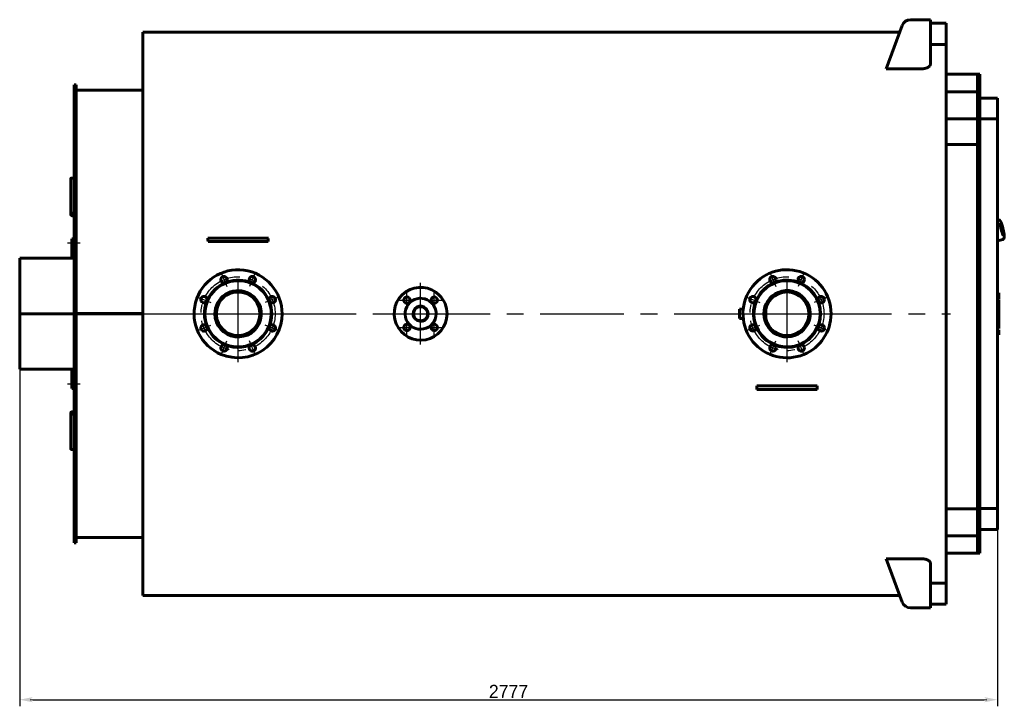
# Model space of a CAD drawing. Header units: millimetres. Extents: x 0 to 4528, y -168 to 841.
# Tile 6 of 6: x 4155 to 4528, y -149 to 111. Entities that reach past the tile are written whole.
import ezdxf

# ---------------------------------------------------------------- set-up
doc = ezdxf.new("R2010")
doc.units = ezdxf.units.MM
for name, pattern in [('CENTER_per1_scale0.228346', [11.6, 7.25, -1.45, 1.45, -1.45]), ('CENTER_per1_scale0.354331', [18, 11.25, -2.25, 2.25, -2.25]), ('CENTER_per2d_scale0.997375', [50.666667, 31.666667, -6.333333, 6.333333, -6.333333]), ('CENTER_per3_scale0.984252', [50, 31.25, -6.25, 6.25, -6.25]), ('CENTER_per5_scale0.984252', [50, 31.25, -6.25, 6.25, -6.25]), ('CENTER_perd_scale0.499496', [25.374402, 15.859001, -3.1718, 3.1718, -3.1718])]:
    doc.linetypes.add(name, pattern=pattern)
doc.styles.add('TextStyle_1', font='T-FLEX Type A.TTF', dxfattribs={"height": 5})
doc.dimstyles.new('DIM_ST_2', dxfattribs={"dimtxt": 5, "dimasz": 5, "dimexe": 2.5, "dimexo": 0, "dimtad": 1, "dimlfac": 7.5, "dimrnd": 0.01, "dimdsep": 46, "dimtxsty": 'TextStyle_1', "dimblk": 'Arrow_3_C7_Status', "dimcen": 0.09, "dimclrd": 7, "dimclre": 7, "dimclrt": 7, "dimazin": 0, "dimtfac": 1, "dimtdec": 0, "dimtmove": 0, "dimatfit": 0, "dimldrblk": 'NONE', "dimfxl": 1, "dimtvp": 1, "dimtolj": 1, "dimarcsym": 0})

# ---------------------------------------------------------------- blocks, each defined once
blk = doc.blocks.new('Arrow_3_C7_Status')
at = {"color": 7, "linetype": 'Continuous', "lineweight": 0}
blk.add_line((-1, 0), (-0.8, 0), dxfattribs=at)
at = {"color": 7}
blk.add_solid([(-1, -0.2), (0, 0), (-0.8, 0), (-1, 0.2)], dxfattribs=at)
blk = doc.blocks.new('*D14')
at = {"color": 7, "lineweight": -2}
for p, q in [((-186.32, 0), (-186.32, -148.61)), ((183.68, -73.78), (183.68, -148.61)), ((-181.32, -146.11), (178.68, -146.11))]:
    blk.add_line(p, q, dxfattribs=at)
at = {"layer": 'Defpoints', "color": 0}
for p in [(-186.32, 0), (183.68, -73.78), (183.68, -146.11)]:
    blk.add_point(p, dxfattribs=at)
at = {"color": 7, "lineweight": -2, "xscale": 5, "yscale": 5, "zscale": 5}
for p, rotation in [((-186.32, -146.11), 180), ((183.68, -146.11), 360)]:
    blk.add_blockref('Arrow_3_C7_Status', p, dxfattribs=dict(at, rotation=rotation))
at = {"color": 7, "insert": (-1.32, -142.98), "char_height": 5, "attachment_point": 5, "style": 'TextStyle_1'}
blk.add_mtext('\\A1;2777{\\H0.5x;\\S^ ;}', dxfattribs=at)
blk = doc.blocks.new('_None')
blk = doc.blocks.new('Проекция_4')
at = {"color": 7, "linetype": 'Continuous', "lineweight": 60}
for p, q in [((141.6111, 92.7577), (147.6787, 109.1567)), ((155.1507, 111.3333), (150.8049, 111.3333)), ((158.3507, 111.3333), (155.1507, 111.3333)), ((158.3507, 111.3333), (158.3507, 94.5031)), ((158.3507, 110), (164.3507, 110)), ((164.3507, 102), (164.3507, 110)), ((146.7574, 106.6667), (-139.6493, 106.6667)), ((-139.6493, 106.6667), (-139.6493, -106.6667)), ((158.3507, 102), (164.3507, 102)), ((164.3507, 102), (164.3507, -102)), ((155.1507, 92.7577), (141.6111, 92.7577)), ((176.2174, 90.6667), (164.3507, 90.6667)), ((176.2174, 84.0502), (176.2174, 90.6667)), ((176.2174, 84.0502), (176.2174, 90.6667)), ((177.0174, 90.6667), (176.2174, 90.6667)), ((177.0174, 84.0502), (177.0174, 90.6667)), ((-165.6493, 59.9605), (-165.6493, 86.6667)), ((-164.9826, 86.6667), (-165.6493, 86.6667)), ((-164.9826, 59.9605), (-164.9826, 86.6667)), ((-139.6493, 84.6667), (-164.9826, 84.6667)), ((164.3507, 84.0502), (176.2174, 84.0502)), ((176.2174, 73.8015), (176.2174, 84.0502)), ((176.2174, 73.8015), (176.2174, 84.0502)), ((177.0174, 84.0502), (176.2174, 84.0502)), ((177.0174, 73.8015), (177.0174, 84.0502)), ((177.0174, 73.8015), (177.0174, 81.6667)), ((177.0174, 81.6667), (183.6841, 81.6667)), ((183.6841, 81.6667), (183.6841, 73.7782)), ((176.2174, 73.8015), (164.3507, 73.8015)), ((176.2174, 64.111), (176.2174, 73.8015)), ((176.2174, 73.8015), (176.2174, -73.8015)), ((177.0174, 73.8015), (176.2174, 73.8015)), ((177.0174, 73.8015), (177.0174, -73.8015)), ((183.6841, 73.7782), (177.0174, 73.7782)), ((183.6841, 73.7782), (183.6841, -73.7782)), ((164.3507, 64.111), (176.2174, 64.111)), ((164.3507, 64.111), (176.2174, 64.111)), ((176.2174, -73.8015), (176.2174, 64.111)), ((-165.6493, 59.9605), (-165.6493, 57.9062)), ((-164.9826, 59.9605), (-164.9826, 57.9062)), ((-165.6493, 51.2395), (-165.6493, 57.9062)), ((-165.6493, 57.9062), (-164.9826, 57.9062)), ((-164.9826, 51.2395), (-164.9826, 57.9062)), ((-166.9826, 51.2105), (-166.9826, 38.5068)), ((-165.6493, 51.3949), (-166.3159, 51.3949)), ((-165.6493, 35.0282), (-165.6493, 51.2395)), ((-164.9826, 35.0282), (-164.9826, 51.2395)), ((-166.9826, 37.5441), (-166.9826, 38.5068)), ((-166.3159, 38.0366), (-165.6493, 38.0366)), ((-166.3159, 37.0857), (-165.6493, 37.0857)), ((-165.6493, 32.5262), (-165.6493, 35.0282)), ((-164.9826, 35.0282), (-164.9826, 32.5262)), ((184.0478, 35.623), (183.6841, 35.5386)), ((184.0899, 35.4891), (184.0372, 35.5453)), ((184.2389, 35.4906), (184.1343, 35.6047)), ((184.1995, 35.4826), (184.2185, 35.4898)), ((184.2763, 35.4692), (184.2575, 35.4621)), ((184.28, 35.4694), (184.2763, 35.4692)), ((-165.6493, -32.5262), (-165.6493, 32.5262)), ((-164.9826, -32.5262), (-164.9826, 32.5262)), ((-166.5826, 27), (-166.5826, 28.3333)), ((-166.5826, 28.3333), (-165.9159, 28.3333)), ((-166.5826, 27), (-166.5826, 21)), ((-165.9159, 28.3333), (-165.9159, 27)), ((-165.6493, 27.3333), (-165.9159, 27.3333)), ((-165.9159, 21), (-165.9159, 27)), ((-112.8046, 28.6667), (-115.0872, 28.6667)), ((-112.8046, 27.3333), (-115.0153, 27.3333)), ((-94.4939, 28.6667), (-112.8046, 28.6667)), ((-94.4939, 27.3333), (-112.8046, 27.3333)), ((-92.2113, 28.6667), (-94.4939, 28.6667)), ((-92.2832, 27.3333), (-94.4939, 27.3333)), ((183.6841, 27.5998), (185.7958, 28.0899)), ((185.7711, 28.2294), (185.7484, 28.1558)), ((185.9062, 28.2911), (185.8623, 28.1425)), ((185.8625, 28.1442), (185.9056, 28.2901)), ((185.8872, 28.2839), (185.9062, 28.2911)), ((185.9098, 28.327), (185.9301, 28.3278)), ((-165.9159, 26), (-165.6493, 26)), ((-165.6493, 21), (-186.3159, 21)), ((-186.3159, 21), (-186.3159, 0.0018)), ((184.2441, 7.9674), (183.6841, 7.9674)), ((184.2441, 6.2871), (184.2441, 7.9674)), ((184.2441, 5.4729), (183.6841, 5.4729)), ((184.2441, 5.4714), (183.6841, 5.4714)), ((184.2441, 5.4437), (183.6841, 5.4437)), ((184.2441, 5.1306), (183.6841, 5.1306)), ((184.2441, 3.868), (183.6841, 3.868)), ((184.2441, 5.4729), (184.2441, 6.2871)), ((184.2441, 5.4714), (184.2441, 5.4716)), ((184.2441, 5.4437), (184.2441, 5.4714)), ((184.2441, 3.868), (184.2441, 5.1306)), ((184.2441, 3.6074), (184.2441, 3.868)), ((-186.3159, 0.0018), (-186.3159, 0.0018)), ((-186.3159, 0.0018), (-165.6493, 0.0018)), ((-186.3159, 0.0018), (-165.6493, 0.0018)), ((-186.3159, -0.0018), (-186.3159, 0.0018)), ((-139.6493, 0.0739), (-164.9826, 0.0739)), ((-139.6493, 0.0733), (-164.9826, 0.0733)), ((86.1041, 1.7933), (86.1041, -1.7933)), ((87.5142, 1.7933), (86.1041, 1.7933)), ((96.1041, 1.7933), (96.0347, 1.7933)), ((96.1041, 1.7933), (96.1041, -1.7933)), ((184.2441, 3.6074), (183.6841, 3.6074)), ((184.2441, 3.5033), (183.6841, 3.5033)), ((184.2441, 2.3813), (183.6841, 2.3813)), ((184.2441, 3.5047), (184.2441, 3.6061)), ((184.2441, 3.4484), (184.2441, 3.5033)), ((184.2441, 2.7014), (184.2441, 3.4484)), ((184.2441, 2.6172), (184.2441, 2.7014)), ((184.2441, 2.384), (184.2441, 2.6172)), ((184.2441, 2.328), (184.2441, 2.3813)), ((184.2441, 1.5769), (184.2441, 2.328)), ((184.2441, 1.4945), (184.2441, 1.5769)), ((184.2441, 1.2496), (184.2441, 1.4945)), ((184.2441, 1.1404), (184.2441, 1.248)), ((184.2441, 0.107), (184.2441, 1.1404)), ((184.2441, -0.4747), (184.2441, 0.107)), ((-186.3159, -0.0018), (-186.3159, -0.0018)), ((-186.3159, -0.0018), (-165.6493, -0.0018)), ((-186.3159, -0.0018), (-186.3159, -21)), ((-186.3159, -0.0018), (-165.6493, -0.0018)), ((-139.6493, -0.0733), (-164.9826, -0.0733)), ((-139.6493, -0.0739), (-164.9826, -0.0739)), ((86.1041, -1.7933), (87.5142, -1.7933)), ((96.0347, -1.7933), (96.1041, -1.7933)), ((184.2441, -0.4762), (183.6841, -0.4762)), ((184.2441, -3.4183), (183.6841, -3.4183)), ((184.2441, -1.7402), (184.2441, -0.4766)), ((184.2441, -1.7389), (184.2441, -1.734)), ((184.2441, -3.4183), (184.2441, -1.7402)), ((184.2441, -3.886), (184.2441, -3.4183)), ((184.2441, -3.886), (183.6841, -3.886)), ((184.2441, -5.6343), (183.6841, -5.6343)), ((184.2441, -5.6343), (183.6841, -5.6343)), ((184.2441, -6.0481), (183.6841, -6.0481)), ((184.2441, -7.3649), (183.6841, -7.3649)), ((184.2441, -5.6343), (184.2441, -3.886)), ((184.2441, -5.6343), (184.2441, -5.6343)), ((184.2441, -7.3649), (184.2441, -6.0481)), ((184.2441, -8.0326), (184.2441, -7.3649)), ((184.2441, -8.0326), (183.6841, -8.0326)), ((-186.3159, -21), (-165.6493, -21)), ((-166.5826, -21), (-166.5826, -27)), ((-165.9159, -27), (-165.9159, -21)), ((-165.6493, -26), (-165.9159, -26)), ((-166.5826, -28.3333), (-166.5826, -27)), ((-165.9159, -28.3333), (-166.5826, -28.3333)), ((-165.9159, -27), (-165.9159, -28.3333)), ((-165.9159, -27.3333), (-165.6493, -27.3333)), ((94.9287, -28.6667), (92.6461, -28.6667)), ((94.9287, -27.3333), (92.718, -27.3333)), ((113.2394, -27.3333), (94.9287, -27.3333)), ((113.2394, -28.6667), (94.9287, -28.6667)), ((115.4501, -27.3333), (113.2394, -27.3333)), ((115.522, -28.6667), (113.2394, -28.6667)), ((-165.6493, -35.0282), (-165.6493, -32.5262)), ((-164.9826, -32.5262), (-164.9826, -35.0282)), ((-165.6493, -37.0857), (-166.3159, -37.0857)), ((-165.6493, -51.2395), (-165.6493, -35.0282)), ((-164.9826, -51.2395), (-164.9826, -35.0282)), ((-166.9826, -37.5441), (-166.9826, -38.5068)), ((-166.9826, -38.5068), (-166.9826, -51.2105)), ((-165.6493, -38.0366), (-166.3159, -38.0366)), ((-166.3159, -51.3949), (-165.6493, -51.3949)), ((-165.6493, -57.9062), (-165.6493, -51.2395)), ((-164.9826, -57.9062), (-164.9826, -51.2395)), ((-165.6493, -59.9605), (-165.6493, -57.9062)), ((-165.6493, -57.9062), (-164.9826, -57.9062)), ((-164.9826, -59.9605), (-164.9826, -57.9062)), ((-165.6493, -86.6667), (-165.6493, -59.9605)), ((-164.9826, -86.6667), (-164.9826, -59.9605)), ((176.2174, -73.8015), (164.3507, -73.8015)), ((176.2174, -73.8015), (176.2174, -84.0502)), ((176.2174, -73.8015), (176.2174, -84.0502)), ((177.0174, -73.8015), (176.2174, -73.8015)), ((183.6841, -73.7782), (177.0174, -73.7782)), ((177.0174, -73.8015), (177.0174, -81.6667)), ((177.0174, -73.8015), (177.0174, -84.0502)), ((183.6841, -81.6667), (183.6841, -73.7782)), ((177.0174, -81.6667), (183.6841, -81.6667)), ((-164.9826, -84.6667), (-139.6493, -84.6667)), ((164.3507, -84.0502), (176.2174, -84.0502)), ((176.2174, -84.0502), (176.2174, -90.6667)), ((176.2174, -84.0502), (176.2174, -90.6667)), ((177.0174, -84.0502), (176.2174, -84.0502)), ((177.0174, -84.0502), (177.0174, -90.6667)), ((-165.6493, -86.6667), (-164.9826, -86.6667)), ((141.6111, -92.7577), (147.6787, -109.1567)), ((155.1507, -92.7577), (141.6111, -92.7577)), ((164.3507, -90.6667), (176.2174, -90.6667)), ((176.2174, -90.6667), (177.0174, -90.6667)), ((158.3507, -94.5031), (158.3507, -111.3333)), ((158.3507, -102), (164.3507, -102)), ((164.3507, -110), (164.3507, -102)), ((-139.6493, -106.6667), (146.7574, -106.6667)), ((155.1507, -111.3333), (150.8049, -111.3333)), ((155.1507, -111.3333), (158.3507, -111.3333)), ((158.3507, -110), (164.3507, -110))]:
    blk.add_line(p, q, dxfattribs=at)
at = {"color": 7, "linetype": 'CENTER_per1_scale0.228346', "lineweight": 25}
for p, q in [((-163.3693, 26.6667), (-168.2493, 26.6667)), ((-163.3693, -26.6667), (-168.2493, -26.6667))]:
    blk.add_line(p, q, dxfattribs=at)
at = {"color": 7, "linetype": 'CENTER_per1_scale0.354331', "lineweight": 25}
for p, q in [((-110.1039, 15.5828), (-107.9098, 10.2859)), ((-97.1947, 15.5828), (-99.3887, 10.2859)), ((97.6295, 15.5828), (99.8235, 10.2859)), ((110.5387, 15.5828), (108.3446, 10.2859)), ((-39.7681, 2.3188), (-39.7681, 8.0521)), ((-29.3972, 2.3188), (-29.3972, 8.0521)), ((-119.232, 6.4546), (-113.9351, 4.2605)), ((-88.0665, 6.4546), (-93.3634, 4.2605)), ((-42.6347, 5.1854), (-36.9014, 5.1854)), ((-32.2638, 5.1854), (-26.5305, 5.1854)), ((88.5013, 6.4546), (93.7982, 4.2605)), ((119.6668, 6.4546), (114.3699, 4.2605)), ((-39.7681, -8.0521), (-39.7681, -2.3188)), ((-29.3972, -8.0521), (-29.3972, -2.3188)), ((-119.232, -6.4546), (-113.9351, -4.2605)), ((-88.0665, -6.4546), (-93.3634, -4.2605)), ((-42.6347, -5.1854), (-36.9014, -5.1854)), ((-32.2638, -5.1854), (-26.5305, -5.1854)), ((88.5013, -6.4546), (93.7982, -4.2605)), ((119.6668, -6.4546), (114.3699, -4.2605)), ((-110.1039, -15.5828), (-107.9098, -10.2859)), ((-97.1947, -15.5828), (-99.3887, -10.2859)), ((97.6295, -15.5828), (99.8235, -10.2859)), ((110.5387, -15.5828), (108.3446, -10.2859))]:
    blk.add_line(p, q, dxfattribs=at)
at = {"color": 7, "linetype": 'CENTER_per5_scale0.984252', "lineweight": 25}
for p, q in [((-103.6493, -18.3333), (-103.6493, 18.3333)), ((104.0841, -18.3333), (104.0841, 18.3333)), ((-121.9826, 0), (-85.3159, 0)), ((85.7507, 0), (122.4174, 0))]:
    blk.add_line(p, q, dxfattribs=at)
at = {"color": 7, "linetype": 'CENTER_per3_scale0.984252', "lineweight": 25}
for p, q in [((-34.5826, -11.6667), (-34.5826, 11.6667)), ((-46.2493, 0), (-22.9159, 0))]:
    blk.add_line(p, q, dxfattribs=at)
at = {"color": 7, "linetype": 'CENTER_per2d_scale0.997375', "lineweight": 25}
blk.add_line((-141.3159, 0), (166.0174, 0), dxfattribs=at)
at = {"color": 7, "lineweight": 60, "flags": 128}
for points in [[(158.3507, 94.5031), (158.3473, 94.4253), (158.337, 94.3474), (158.3198, 94.2695), (158.2959, 94.1918), (158.2641, 94.1123), (158.2251, 94.0331), (158.1791, 93.9546), (158.1259, 93.8769), (158.0674, 93.8023), (158.0023, 93.7286), (157.9305, 93.6562), (157.8522, 93.5852), (157.7645, 93.5136), (157.6699, 93.4437), (157.5685, 93.3758), (157.4606, 93.3104), (157.3575, 93.2534), (157.249, 93.1985), (157.1354, 93.1461), (157.0171, 93.0962), (156.8891, 93.0474), (156.756, 93.0016), (156.6184, 92.9592), (156.4765, 92.9204), (156.3548, 92.8909), (156.2304, 92.8641), (156.1037, 92.84), (155.9749, 92.819), (155.8394, 92.8003), (155.7019, 92.7849), (155.5631, 92.7729), (155.4234, 92.7644), (155.2872, 92.7594), (155.1507, 92.7577)], [(-166.3159, 51.3949), (-166.3813, 51.3941), (-166.446, 51.3915), (-166.5095, 51.3872), (-166.5711, 51.3812), (-166.6302, 51.3736), (-166.6863, 51.3644), (-166.7389, 51.3538), (-166.7873, 51.3418), (-166.8313, 51.3284), (-166.8702, 51.314), (-166.9039, 51.2984), (-166.9319, 51.282), (-166.9539, 51.2649), (-166.9698, 51.2471), (-166.9794, 51.2289), (-166.9826, 51.2105)], [(-166.9826, 38.5068), (-166.9794, 38.461), (-166.9698, 38.4155), (-166.9539, 38.3709), (-166.9319, 38.3276), (-166.9039, 38.2859), (-166.8702, 38.2463), (-166.8313, 38.2092), (-166.7873, 38.1749), (-166.7389, 38.1439), (-166.6863, 38.1163), (-166.6302, 38.0924), (-166.5711, 38.0726), (-166.5095, 38.057), (-166.446, 38.0457), (-166.3813, 38.0389), (-166.3159, 38.0366)], [(-166.9826, 37.5441), (-166.9794, 37.4994), (-166.9698, 37.4551), (-166.9539, 37.4116), (-166.9319, 37.3694), (-166.9039, 37.3288), (-166.8702, 37.2902), (-166.8313, 37.254), (-166.7873, 37.2206), (-166.7389, 37.1903), (-166.6863, 37.1634), (-166.6302, 37.1401), (-166.5711, 37.1208), (-166.5095, 37.1056), (-166.446, 37.0946), (-166.3813, 37.0879), (-166.3159, 37.0857)], [(185.9368, 28.3297), (185.9642, 28.3394), (185.9939, 28.3524), (186.0222, 28.3673), (186.0491, 28.3839), (186.0744, 28.4019), (186.0982, 28.4213), (186.1203, 28.4418), (186.1408, 28.4633), (186.1598, 28.4857), (186.1772, 28.5089), (186.1934, 28.533), (186.2082, 28.558), (186.222, 28.5839), (186.2347, 28.6111), (186.2465, 28.6399), (186.2575, 28.6707), (186.2679, 28.7043), (186.2776, 28.7415), (186.2867, 28.7835), (186.2951, 28.8312), (186.3022, 28.8839), (186.3077, 28.9387), (186.3116, 28.9933), (186.3141, 29.0476), (186.3155, 29.1021), (186.316, 29.157), (186.3156, 29.2127), (186.3144, 29.2694), (186.3124, 29.3272), (186.3098, 29.3862), (186.3064, 29.4464), (186.3024, 29.5079), (186.2977, 29.5708), (186.2924, 29.635), (186.2865, 29.7005), (186.2799, 29.7674), (186.2728, 29.8356), (186.265, 29.905), (186.2566, 29.9758), (186.2477, 30.0478), (186.2382, 30.121), (186.2281, 30.1954), (186.2174, 30.2709), (186.2063, 30.3475), (186.1945, 30.4252), (186.1823, 30.5038), (186.1695, 30.5835), (186.1562, 30.664), (186.1423, 30.7454), (186.128, 30.8277), (186.1133, 30.9107), (186.098, 30.9944), (186.0823, 31.0787), (186.0661, 31.1637), (186.0495, 31.2492), (186.0324, 31.3352), (186.0149, 31.4216), (185.9971, 31.5084), (185.9788, 31.5955), (185.9601, 31.6828), (185.9411, 31.7704), (185.9217, 31.858), (185.902, 31.9458), (185.882, 32.0336), (185.8616, 32.1213), (185.841, 32.2089), (185.82, 32.2964), (185.7988, 32.3836), (185.7773, 32.4706), (185.7556, 32.5572), (185.7336, 32.6434), (185.7115, 32.7292), (185.6891, 32.8144), (185.6666, 32.8991), (185.6439, 32.9831), (185.621, 33.0664), (185.598, 33.149), (185.5748, 33.2308), (185.5516, 33.3118), (185.5282, 33.3918), (185.5048, 33.4709), (185.4813, 33.549), (185.4577, 33.626), (185.4341, 33.702), (185.4105, 33.7767), (185.3869, 33.8503), (185.3632, 33.9227), (185.3396, 33.9937), (185.3159, 34.0634), (185.2923, 34.1318), (185.2688, 34.1988), (185.2452, 34.2644), (185.2218, 34.3284), (185.1983, 34.3911), (185.1749, 34.4522), (185.1516, 34.5118), (185.1283, 34.5698), (185.1051, 34.6263), (185.0819, 34.6813), (185.0586, 34.7348), (185.0354, 34.7867), (185.012, 34.8372), (184.9885, 34.8862), (184.9648, 34.9339), (184.9407, 34.9804), (184.9161, 35.0258), (184.8907, 35.0702), (184.8641, 35.114), (184.836, 35.1575), (184.8055, 35.2009), (184.7768, 35.2385), (184.7497, 35.2708), (184.7242, 35.2986), (184.6997, 35.3229), (184.6756, 35.3446), (184.6517, 35.3642), (184.6277, 35.3819), (184.6032, 35.3981), (184.5781, 35.4129), (184.5524, 35.4262), (184.5258, 35.4381), (184.4984, 35.4485), (184.467, 35.4581), (184.4348, 35.4656), (184.402, 35.4709), (184.3688, 35.4739), (184.3353, 35.4744), (184.3019, 35.4725), (184.2799, 35.4696)], [(185.9061, 28.2908), (185.906, 28.2906), (185.9054, 28.2901)], [(184.2441, 1.2484), (183.9907, 1.2484), (183.6841, 1.2484)], [(-166.3159, -37.0857), (-166.3813, -37.0879), (-166.446, -37.0946), (-166.5095, -37.1056), (-166.5711, -37.1208), (-166.6302, -37.1401), (-166.6863, -37.1634), (-166.7389, -37.1903), (-166.7873, -37.2206), (-166.8313, -37.254), (-166.8702, -37.2902), (-166.9039, -37.3288), (-166.9319, -37.3694), (-166.9539, -37.4116), (-166.9698, -37.4551), (-166.9794, -37.4994), (-166.9826, -37.5441)], [(-166.3159, -38.0366), (-166.3813, -38.0389), (-166.446, -38.0457), (-166.5095, -38.057), (-166.5711, -38.0726), (-166.6302, -38.0924), (-166.6863, -38.1163), (-166.7389, -38.1439), (-166.7873, -38.1749), (-166.8313, -38.2092), (-166.8702, -38.2463), (-166.9039, -38.2859), (-166.9319, -38.3276), (-166.9539, -38.3709), (-166.9698, -38.4155), (-166.9794, -38.461), (-166.9826, -38.5068)], [(-166.9826, -51.2105), (-166.9794, -51.2289), (-166.9698, -51.2471), (-166.9539, -51.2649), (-166.9319, -51.282), (-166.9039, -51.2984), (-166.8702, -51.314), (-166.8313, -51.3284), (-166.7873, -51.3418), (-166.7389, -51.3538), (-166.6863, -51.3644), (-166.6302, -51.3736), (-166.5711, -51.3812), (-166.5095, -51.3872), (-166.446, -51.3915), (-166.3813, -51.3941), (-166.3159, -51.3949)], [(155.1507, -92.7577), (155.3133, -92.7602), (155.4759, -92.7673), (155.6376, -92.7791), (155.7977, -92.7954), (155.9554, -92.8161), (156.11, -92.8411), (156.261, -92.8704), (156.4089, -92.9037), (156.5531, -92.9409), (156.6932, -92.9818), (156.8286, -93.026), (156.9589, -93.0734), (157.0905, -93.1266), (157.2166, -93.1831), (157.3368, -93.2426), (157.4508, -93.3049), (157.5584, -93.3695), (157.6592, -93.4362), (157.7646, -93.5136), (157.8617, -93.5936), (157.9504, -93.6756), (158.0304, -93.7595), (158.1016, -93.8448), (158.1638, -93.9311), (158.2201, -94.0239), (158.2665, -94.1176), (158.3027, -94.2119), (158.3237, -94.2846), (158.3387, -94.3575), (158.3477, -94.4303), (158.3507, -94.5031)]]:
    blk.add_lwpolyline(points, dxfattribs=at)
at = {"color": 7, "linetype": 'CENTER_perd_scale0.499496', "lineweight": 25}
for centre in [(-103.6493, 0), (104.0841, 0)]:
    blk.add_circle(centre, 14, dxfattribs=at)
at = {"color": 7, "linetype": 'Continuous', "lineweight": 60}
blk.add_circle((-34.5826, 0), 2.6867, dxfattribs=at)
for centre, radius, start, end in [((150.8049, 108), 3.3333, 90, 159.695526), ((184.0626, 35.5581), 0.0666, 101.860091, 119.984599), ((184.0777, 35.4927), 0.1338, 83.246041, 102.953122), ((184.126, 35.5392), 0.066, 82.812362, 120.239011), ((184.0858, 35.5593), 0.0667, 42.54453, 83.506796), ((184.2878, 35.5354), 0.0661, 222.511552, 263.286553), ((184.2798, 35.4692), 0.000628, 65.375203, 111.435817), ((-600.094, 1.8535), 485.7474, 3.006827, 3.164328), ((392.7964, 1.8534), 485.7484, 176.835673, 176.993172), ((185.78, 28.1548), 0.0666, 263.46734, 283.717241), ((185.7657, 28.2192), 0.1328, 283.133174, 300.034029), ((185.8291, 28.1995), 0.066, 262.816546, 300.234827), ((185.7989, 28.162), 0.0667, 299.692719, 343.415859), ((185.9505, 28.265), 0.0661, 108.043369, 163.358686), ((185.9699, 28.2723), 0.0662, 120.881447, 163.629827), ((185.9375, 28.3278), 0.00199, 119.013772, 120.75895), ((-103.6493, 0), 16.6667, 359.999998, 247.5), ((104.0841, 0), 16.6667, 0, 292.5), ((-103.6493, 0), 12.7333, 0.000002, 247.5), ((-103.6493, 0), 12.5333, 0.000001, 247.5), ((-109.0068, 12.9343), 1.2, 359.999992, 247.5), ((-109.0068, 12.9343), 1.2, 247.5, 359.999992), ((-98.2917, 12.9343), 1.2, 0, 247.5), ((-98.2917, 12.9343), 1.2, 247.5, 0), ((104.0841, 0), 12.7333, 360, 292.5), ((104.0841, 0), 12.5333, 0, 292.5), ((98.7265, 12.9343), 1.2, 0, 292.5), ((98.7265, 12.9343), 1.2, 292.5, 0), ((109.4416, 12.9343), 1.2, 0.000008, 292.5), ((109.4416, 12.9343), 1.2, 292.5, 0.000008), ((-103.6493, 0), 8.78, 67.5, 180), ((-103.6493, 0), 8.78, 180, 67.5), ((-103.6493, 0), 8.2467, 359.999997, 225), ((-34.5826, 0), 10, 45, 360), ((104.0841, 0), 8.78, 180, 112.5), ((104.0841, 0), 8.78, 112.5, 180), ((104.0841, 0), 8.2467, 90, 180), ((104.0841, 0), 8.2467, 180, 90), ((-116.5836, 5.3576), 1.2, 359.999988, 247.5), ((-116.5836, 5.3576), 1.2, 247.5, 359.999988), ((-90.715, 5.3576), 1.2, 0.000008, 247.5), ((-90.715, 5.3576), 1.2, 247.5, 0.000008), ((-39.7681, 5.1854), 1.2, 45, 359.999987), ((-34.5826, 0), 5.8667, 45, 360), ((-39.7681, 5.1854), 1.2, 359.999987, 45), ((-29.3972, 5.1854), 1.2, 45, 359.999998), ((-34.5826, 0), 5.8667, 360, 45), ((-29.3972, 5.1854), 1.2, 359.999998, 45), ((-34.5826, 0), 10, 360, 45), ((91.1497, 5.3576), 1.2, 0.000008, 292.5), ((91.1497, 5.3576), 1.2, 292.5, 0.000008), ((117.0184, 5.3576), 1.2, 360, 292.5), ((117.0184, 5.3576), 1.2, 292.5, 360), ((-103.6493, 0), 12.7333, 247.5, 0.000105), ((-34.5826, 0), 2.8733, 225, 179.999996), ((-34.5826, 0), 2.8733, 179.999996, 225), ((-103.6493, 0), 16.6667, 247.5, 359.999998), ((-103.6493, 0), 8.2467, 225, 359.999997), ((-103.6493, 0), 12.5333, 247.5, 0), ((104.0841, 0), 12.5333, 292.5, 0), ((104.0841, 0), 12.7333, 292.5, 359.999895), ((104.0841, 0), 16.6667, 292.5, 0), ((-116.5836, -5.3576), 1.2, 359.999988, 247.5), ((-116.5836, -5.3576), 1.2, 247.5, 359.999988), ((-90.715, -5.3576), 1.2, 0.000008, 247.5), ((-90.715, -5.3576), 1.2, 247.5, 0.000008), ((-39.7681, -5.1854), 1.2, 45, 359.999987), ((-39.7681, -5.1854), 1.2, 359.999987, 45), ((-29.3972, -5.1854), 1.2, 45, 359.999998), ((-29.3972, -5.1854), 1.2, 359.999998, 45), ((91.1497, -5.3576), 1.2, 0.000008, 292.5), ((91.1497, -5.3576), 1.2, 292.5, 0.000008), ((117.0184, -5.3576), 1.2, 360, 292.5), ((117.0184, -5.3576), 1.2, 292.5, 360), ((-109.0068, -12.9343), 1.2, 359.999992, 247.5), ((-109.0068, -12.9343), 1.2, 247.5, 359.999992), ((-98.2917, -12.9343), 1.2, 0, 247.5), ((-98.2917, -12.9343), 1.2, 247.5, 0), ((98.7265, -12.9343), 1.2, 0, 292.5), ((98.7265, -12.9343), 1.2, 292.5, 0), ((109.4416, -12.9343), 1.2, 359.999992, 292.5), ((109.4416, -12.9343), 1.2, 292.5, 359.999992), ((-392.3607, -1.8535), 485.7474, 356.835672, 356.993173), ((600.5298, -1.8534), 485.7484, 183.006827, 183.164327), ((150.8049, -108), 3.3333, 200.304474, 270)]:
    blk.add_arc(centre, radius, start, end, dxfattribs=at)
for centre, major_axis, ratio, start_param, end_param in [((184.0858, 35.5593), (0.0491, 0.0451), 0.11935566, 6.149791, 6.28318531), ((185.0529, 31.8868), (-0.836, 3.6026), 0.12940953, 6.23768778, 6.27970931), ((185.4569, 31.9806), (-0.5274, 2.2729), 0.12940953, 6.27970931, 9.42477796), ((185.0705, 31.8909), (-0.5274, 2.2729), 0.12940953, 3.85813278, 5.56664518), ((185.0705, 31.8909), (0.5274, -2.2729), 0.12940953, 0.71654013, 2.42505252), ((185.4569, 31.9806), (0.5274, -2.2729), 0.12940953, 6.28318531, 9.42130196), ((185.0529, 31.8868), (0.836, -3.6026), 0.12940953, 6.23768821, 6.27970929), ((185.1032, 31.8985), (0.8285, -3.5704), 0.12940953, 6.27970928, 6.29504804)]:
    blk.add_ellipse(centre, major_axis=major_axis, ratio=ratio, start_param=start_param, end_param=end_param, dxfattribs=at)
dim = blk.add_linear_dim(base=(183.6841, -146.11), p1=(-186.3159, 0.0018), p2=(183.6841, -73.7782), text='2777{\\H0.5x;\\S^ ;}', dimstyle='DIM_ST_2')
dim.commit()
dim.dimension.update_dxf_attribs({"geometry": '*D14', "text_midpoint": (-1.3159, -146.11), "dimtype": 160})

msp = doc.modelspace()

# ---------------------------------------------------------------- block references
msp.add_blockref('Проекция_4', (4341.57, 0))

doc.saveas('drawing.dxf')
